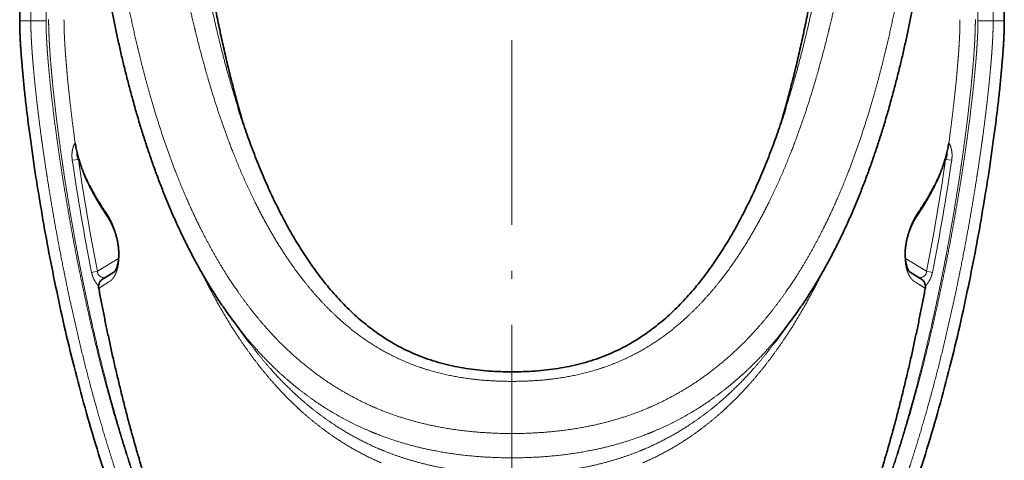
# Model space of a CAD drawing. Extents: x 59 to 359, y 43 to 264.
# Tile 3 of 8: x 59 to 123, y 200 to 229. Entities that reach past the tile are written whole.
import ezdxf

# ---------------------------------------------------------------- set-up
doc = ezdxf.new("R2010")
doc.units = 0
doc.linetypes.add('DASHDOT', pattern=[18.5, 12, -3, 0.5, -3])
doc.layers.get('0').update_dxf_attribs({"lineweight": 13})

# ---------------------------------------------------------------- blocks, each defined once
blk = doc.blocks.new('BLOCK1')
at = {"color": 7, "lineweight": 35}
for p, q in [((-160, -160), (-160, -100)), ((160, -160), (160, -100))]:
    blk.add_line(p, q, dxfattribs=at)
at = {"color": 7, "lineweight": 13}
for p, q in [((-156.39, -100), (-156.39, -160)), ((-151.44, -100), (-151.44, -160)), ((151.44, -100), (151.44, -160)), ((156.39, -100), (156.39, -160))]:
    blk.add_line(p, q, dxfattribs=at)
at = {"color": 7, "lineweight": 13, "ltscale": 0.090283}
for p, q in [((-156.39, -160), (-160, -160)), ((156.39, -160), (160, -160))]:
    blk.add_line(p, q, dxfattribs=at)
at = {"color": 7, "lineweight": 13, "ltscale": 0.123784}
for p, q in [((-156.39, -160), (-151.44, -160)), ((156.39, -160), (151.44, -160))]:
    blk.add_line(p, q, dxfattribs=at)
at = {"color": 7, "lineweight": 35, "ltscale": 0.000906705}
blk.add_line((-89.04, -188.21), (-89.05, -188.18), dxfattribs=at)
at = {"color": 7, "lineweight": 35, "ltscale": 0.000951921}
blk.add_line((89.04, -188.21), (89.05, -188.18), dxfattribs=at)
at = {"color": 7, "lineweight": 13, "ltscale": 0.002937}
blk.add_line((-141.98, -199.63), (-141.96, -199.75), dxfattribs=at)
at = {"color": 7, "lineweight": 35, "ltscale": 0.000203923}
blk.add_line((-141.96, -199.75), (-141.96, -199.74), dxfattribs=at)
at = {"color": 7, "lineweight": 13, "ltscale": 0.002936}
blk.add_line((141.98, -199.63), (141.96, -199.75), dxfattribs=at)
at = {"color": 7, "lineweight": 35, "ltscale": 0.00020377}
blk.add_line((141.96, -199.75), (141.96, -199.74), dxfattribs=at)
at = {"color": 7, "lineweight": 13, "ltscale": 0.049608}
for p, q in [((-142.9, -205.31), (-140.93, -205.02)), ((142.9, -205.31), (140.93, -205.02)), ((-136.63, -241.75), (-134.69, -241.36)), ((136.63, -241.75), (134.69, -241.36))]:
    blk.add_line(p, q, dxfattribs=at)
at = {"color": 7, "lineweight": 13, "ltscale": 0.007127}
blk.add_line((-140.69, -205.17), (-140.93, -205.02), dxfattribs=at)
at = {"color": 7, "lineweight": 13, "ltscale": 0.007128}
blk.add_line((140.69, -205.17), (140.93, -205.02), dxfattribs=at)
at = {"color": 7, "lineweight": 13, "ltscale": 0.199729}
for p, q in [((-134.69, -241.36), (-127.85, -237.23)), ((134.69, -241.36), (127.85, -237.23))]:
    blk.add_line(p, q, dxfattribs=at)
at = {"color": 7, "lineweight": 35, "ltscale": 0.102623}
for p, q in [((-129.39, -241.66), (-132.9, -243.79)), ((129.39, -241.66), (132.9, -243.79))]:
    blk.add_line(p, q, dxfattribs=at)
at = {"color": 7, "lineweight": 35, "ltscale": 0.002314}
for p, q in [((-90.77, -257.26), (-90.82, -257.19)), ((90.77, -257.26), (90.82, -257.19))]:
    blk.add_line(p, q, dxfattribs=at)
at = {"color": 7, "lineweight": 35, "ltscale": 0.223765}
for p, q in [((-85.43, -264.45), (-90.77, -257.26)), ((85.43, -264.45), (90.77, -257.26))]:
    blk.add_line(p, q, dxfattribs=at)
at = {"color": 7, "lineweight": 13}
for centre, radius, start, end in [((-142.43, -199.68), 0.459, 6.1055, 16.7959), ((-139.02, -199.15), 3, 187.7349, 192.5052), ((139.02, -199.15), 3, 347.4941, 352.2651), ((142.43, -199.68), 0.459, 163.2041, 173.8945), ((544.44, -105.93), 694.48, 188.22711, 191.27829), ((544.19, -105.97), 692.25, 188.22667, 191.27891), ((-544.19, -105.97), 692.25, 348.72109, 351.77333), ((-544.44, -105.93), 694.48, 348.72171, 351.77289), ((-129.34, -221.92), 2.7, 182.8193, 213.7342), ((129.34, -221.92), 2.7, 326.2658, 357.1807)]:
    blk.add_arc(centre, radius, start, end, dxfattribs=at)
for points, knots in [([(0, -294.05), (-0.29, -294.05), (-0.59, -294.05), (-0.88, -294.05), (-7.5, -294), (-14.1, -293.57), (-20.34, -292.78), (-29.38, -290.96), (-38.01, -288.21), (-40.73, -287.23), (-48.35, -284.15), (-55.44, -280.35), (-59.8, -277.6), (-64.64, -274.08), (-69.13, -270.29), (-69.82, -269.7), (-71.21, -268.47), (-72.56, -267.22), (-73.25, -266.58), (-78.62, -261.4), (-83.47, -255.86), (-87.33, -250.8), (-92.28, -243.53), (-96.65, -236.04), (-97.86, -233.88), (-101.01, -228.01), (-103.88, -222.03), (-105.59, -218.23), (-109.77, -208.29), (-113.37, -198.2), (-115.39, -191.96), (-117.77, -183.91), (-119.89, -175.82), (-120.35, -174.03), (-123.98, -159.51), (-126.88, -144.85), (-128.99, -131.98), (-131.67, -112.17), (-133.59, -92.29), (-134.17, -85.36), (-134.72, -77.78), (-135.17, -70.2), (-135.21, -69.55), (-135.25, -68.92), (-135.29, -68.28)], [97.697107, 97.697107, 97.697107, 97.697107, 97.697107, 97.697107, 99.782756, 99.782756, 99.782756, 144.814534, 144.814534, 144.814534, 166.204498, 166.204498, 166.204498, 205.806443, 205.806443, 205.806443, 213.100583, 213.100583, 213.100583, 220.66042, 220.66042, 220.66042, 273.511673, 273.511673, 273.511673, 294.774404, 294.774404, 294.774404, 330.952542, 330.952542, 330.952542, 388.773288, 388.773288, 388.773288, 405.165681, 405.165681, 405.165681, 521.695545, 521.695545, 521.695545, 584.035393, 584.035393, 584.035393, 589.777328, 589.777328, 589.777328, 589.777328, 589.777328, 589.777328]), ([(0, -277.11), (-0.05, -277.11), (-0.1, -277.11), (-0.15, -277.11), (-3.72, -277.11), (-7.3, -276.97), (-10.85, -276.69), (-16.58, -275.98), (-22.22, -274.79), (-24.35, -274.26), (-30.14, -272.62), (-35.65, -270.45), (-38.99, -268.86), (-43.61, -266.31), (-47.87, -263.45), (-49.17, -262.54), (-51.82, -260.56), (-54.33, -258.48), (-55.61, -257.37), (-60.64, -252.76), (-65.11, -247.84), (-68.2, -244.01), (-71.72, -239.16), (-74.92, -234.22), (-75.53, -233.26), (-76.75, -231.28), (-77.93, -229.29), (-78.53, -228.26), (-82.62, -221.05), (-86.2, -213.69), (-88.96, -207.32), (-92.9, -197.22), (-96.3, -187.02), (-97.48, -183.28), (-99.28, -177.2), (-100.95, -171.09), (-101.56, -168.75), (-105.03, -155.12), (-107.86, -141.42), (-109.85, -130.07), (-112.71, -110.88), (-114.83, -91.64), (-115.58, -83.79), (-116.25, -75.77), (-116.8, -67.74), (-116.81, -67.57), (-116.83, -67.41), (-116.84, -67.24)], [85.727131, 85.727131, 85.727131, 85.727131, 85.727131, 85.727131, 86.057907, 86.057907, 86.057907, 109.792193, 109.792193, 109.792193, 124.534773, 124.534773, 124.534773, 150.224759, 150.224759, 150.224759, 161.840134, 161.840134, 161.840134, 174.670513, 174.670513, 174.670513, 213.778591, 213.778591, 213.778591, 223.126736, 223.126736, 223.126736, 233.057322, 233.057322, 233.057322, 292.380738, 292.380738, 292.380738, 326.509079, 326.509079, 326.509079, 347.799006, 347.799006, 347.799006, 449.967069, 449.967069, 449.967069, 520.212558, 520.212558, 520.212558, 521.682894, 521.682894, 521.682894, 521.682894, 521.682894, 521.682894]), ([(0, -277.11), (0.05, -277.11), (0.1, -277.11), (0.15, -277.11), (3.72, -277.11), (7.3, -276.97), (10.85, -276.69), (16.58, -275.98), (22.22, -274.79), (24.35, -274.26), (30.14, -272.62), (35.65, -270.45), (38.99, -268.86), (43.61, -266.31), (47.87, -263.45), (49.17, -262.54), (51.82, -260.56), (54.33, -258.48), (55.61, -257.37), (60.64, -252.76), (65.11, -247.84), (68.2, -244.01), (71.72, -239.16), (74.92, -234.22), (75.53, -233.26), (76.75, -231.28), (77.93, -229.29), (78.53, -228.26), (82.62, -221.05), (86.2, -213.69), (88.96, -207.32), (92.9, -197.22), (96.3, -187.02), (97.48, -183.28), (99.28, -177.2), (100.95, -171.09), (101.56, -168.75), (105.03, -155.12), (107.86, -141.42), (109.85, -130.07), (112.71, -110.88), (114.83, -91.64), (115.58, -83.79), (116.25, -75.77), (116.8, -67.74), (116.81, -67.57), (116.83, -67.41), (116.84, -67.24)], [85.727131, 85.727131, 85.727131, 85.727131, 85.727131, 85.727131, 86.057907, 86.057907, 86.057907, 109.792193, 109.792193, 109.792193, 124.534773, 124.534773, 124.534773, 150.224759, 150.224759, 150.224759, 161.840134, 161.840134, 161.840134, 174.670513, 174.670513, 174.670513, 213.778591, 213.778591, 213.778591, 223.126736, 223.126736, 223.126736, 233.057322, 233.057322, 233.057322, 292.380738, 292.380738, 292.380738, 326.509079, 326.509079, 326.509079, 347.799006, 347.799006, 347.799006, 449.967069, 449.967069, 449.967069, 520.212558, 520.212558, 520.212558, 521.682894, 521.682894, 521.682894, 521.682894, 521.682894, 521.682894]), ([(0, -294.05), (0.29, -294.05), (0.59, -294.05), (0.88, -294.05), (7.5, -294), (14.1, -293.57), (20.34, -292.78), (29.38, -290.96), (38.01, -288.21), (40.73, -287.23), (48.35, -284.15), (55.44, -280.35), (59.8, -277.6), (64.64, -274.08), (69.13, -270.29), (69.82, -269.7), (71.21, -268.47), (72.56, -267.22), (73.25, -266.58), (78.62, -261.4), (83.47, -255.86), (87.33, -250.8), (92.28, -243.53), (96.65, -236.04), (97.86, -233.88), (101.01, -228.01), (103.88, -222.03), (105.59, -218.23), (109.77, -208.29), (113.37, -198.2), (115.39, -191.96), (117.77, -183.91), (119.89, -175.82), (120.35, -174.03), (123.98, -159.51), (126.88, -144.85), (128.99, -131.98), (131.67, -112.17), (133.59, -92.29), (134.17, -85.36), (134.72, -77.78), (135.17, -70.2), (135.21, -69.55), (135.25, -68.92), (135.29, -68.28)], [97.697107, 97.697107, 97.697107, 97.697107, 97.697107, 97.697107, 99.782756, 99.782756, 99.782756, 144.814534, 144.814534, 144.814534, 166.204498, 166.204498, 166.204498, 205.806443, 205.806443, 205.806443, 213.100583, 213.100583, 213.100583, 220.66042, 220.66042, 220.66042, 273.511673, 273.511673, 273.511673, 294.774404, 294.774404, 294.774404, 330.952542, 330.952542, 330.952542, 388.773288, 388.773288, 388.773288, 405.165681, 405.165681, 405.165681, 521.695545, 521.695545, 521.695545, 584.035393, 584.035393, 584.035393, 589.777328, 589.777328, 589.777328, 589.777328, 589.777328, 589.777328]), ([(-89.05, -188.18), (-90.08, -184.94), (-91.06, -181.69), (-92, -178.43), (-94.96, -167.61), (-97.49, -156.71), (-99.07, -149.08), (-101.76, -134.67), (-103.94, -120.2), (-104.86, -113.39), (-106.36, -101.09), (-107.57, -88.76), (-108.06, -83.25), (-108.52, -77.49), (-108.92, -71.71), (-108.94, -71.46), (-108.96, -71.2), (-108.97, -70.94)], [0, 0, 0, 0, 0, 0, 34.606766, 34.606766, 34.606766, 114.377335, 114.377335, 114.377335, 184.892679, 184.892679, 184.892679, 241.659132, 241.659132, 241.659132, 244.305268, 244.305268, 244.305268, 244.305268, 244.305268, 244.305268]), ([(89.05, -188.18), (90.08, -184.94), (91.06, -181.69), (92, -178.43), (94.96, -167.61), (97.49, -156.71), (99.07, -149.08), (101.76, -134.67), (103.94, -120.19), (104.86, -113.39), (106.36, -101.09), (107.57, -88.76), (108.06, -83.25), (108.52, -77.48), (108.92, -71.71), (108.94, -71.46), (108.96, -71.2), (108.97, -70.94)], [0, 0, 0, 0, 0, 0, 34.607171, 34.607171, 34.607171, 114.378648, 114.378648, 114.378648, 184.894111, 184.894111, 184.894111, 241.656545, 241.656545, 241.656545, 244.301586, 244.301586, 244.301586, 244.301586, 244.301586, 244.301586]), ([(-156.39, -160), (-156.39, -160.86), (-156.38, -161.71), (-156.36, -162.56), (-156.31, -163.9), (-156.25, -165.23), (-156.23, -165.72), (-156.16, -167.02), (-156.08, -168.32), (-156.03, -169.13), (-155.95, -170.25), (-155.87, -171.37), (-155.84, -171.74), (-155.79, -172.38), (-155.74, -173.02), (-155.71, -173.34), (-155.66, -173.99), (-155.6, -174.64), (-155.57, -174.97), (-155.23, -178.83), (-154.83, -182.68), (-154.44, -186.17), (-153.76, -191.88), (-153, -197.58), (-152.69, -199.8), (-152.04, -204.42), (-151.34, -209.04), (-150.97, -211.47), (-148.59, -226.38), (-145.82, -241.21), (-143.24, -253.56), (-139.65, -268.85), (-135.52, -284.02), (-134.69, -286.96), (-132.67, -293.96), (-130.52, -300.93), (-129.22, -304.96), (-125.12, -317.17), (-120.52, -329.22), (-117.17, -337.21), (-113.52, -345.09), (-109.52, -352.79)], [0, 0, 0, 0, 0, 0, 7.294095, 7.294095, 7.294095, 11.518634, 11.518634, 11.518634, 18.550604, 18.550604, 18.550604, 21.261192, 21.261192, 21.261192, 24.068645, 24.068645, 24.068645, 26.869683, 26.869683, 26.869683, 57.526885, 57.526885, 57.526885, 77.021465, 77.021465, 77.021465, 98.07976, 98.07976, 98.07976, 207.500994, 207.500994, 207.500994, 233.914626, 233.914626, 233.914626, 270.472751, 270.472751, 270.472751, 345.081466, 345.081466, 345.081466, 345.081466, 345.081466, 345.081466]), ([(-151.44, -160), (-151.44, -160.93), (-151.42, -161.87), (-151.4, -162.81), (-151.31, -165.11), (-151.18, -167.41), (-151.1, -168.75), (-150.97, -170.57), (-150.82, -172.41), (-150.78, -172.87), (-150.41, -177.32), (-149.96, -181.76), (-149.52, -185.69), (-148.68, -192.65), (-147.73, -199.6), (-147.3, -202.63), (-146.73, -206.46), (-146.13, -210.31), (-146.01, -211.09), (-143.65, -226), (-140.89, -240.85), (-137.95, -254.77), (-134.12, -270.74), (-129.66, -286.54), (-129.06, -288.61), (-127.88, -292.64), (-126.64, -296.66), (-126.03, -298.62), (-122.25, -310.48), (-118.04, -322.19), (-114.18, -331.84), (-109.9, -341.32), (-105.13, -350.51)], [334.232927, 334.232927, 334.232927, 334.232927, 334.232927, 334.232927, 341.096849, 341.096849, 341.096849, 350.923444, 350.923444, 350.923444, 354.234985, 354.234985, 354.234985, 382.765818, 382.765818, 382.765818, 404.74779, 404.74779, 404.74779, 410.410742, 410.410742, 410.410742, 511.931797, 511.931797, 511.931797, 527.230998, 527.230998, 527.230998, 541.848842, 541.848842, 541.848842, 615.836441, 615.836441, 615.836441, 615.836441, 615.836441, 615.836441]), ([(-150.59, -159.62), (-150.6, -160.68), (-150.58, -161.75), (-150.55, -162.81), (-150.46, -165.3), (-150.33, -167.79), (-150.24, -169.2), (-150.07, -171.65), (-149.87, -174.1), (-149.79, -175.12), (-149.6, -177.19), (-149.41, -179.25), (-149.31, -180.28), (-148.78, -185.57), (-148.18, -190.82), (-147.65, -195.03), (-146.89, -200.82), (-146.05, -206.65), (-145.81, -208.24), (-144.35, -217.98), (-142.71, -227.71), (-141.23, -235.84), (-139.16, -246.24), (-136.89, -256.58), (-136.37, -258.88), (-133.47, -271.5), (-130.22, -284.03), (-127.32, -294.19), (-123.05, -307.7), (-118.15, -320.97), (-116.86, -324.32), (-113.94, -331.65), (-110.78, -338.89), (-108.98, -342.8), (-107.1, -346.68), (-105.13, -350.51)], [129.180864, 129.180864, 129.180864, 129.180864, 129.180864, 129.180864, 141.314044, 141.314044, 141.314044, 157.250625, 157.250625, 157.250625, 168.8622, 168.8622, 168.8622, 180.4392, 180.4392, 180.4392, 228.419721, 228.419721, 228.419721, 246.269867, 246.269867, 246.269867, 338.300221, 338.300221, 338.300221, 364.721753, 364.721753, 364.721753, 483.149777, 483.149777, 483.149777, 523.347362, 523.347362, 523.347362, 571.727347, 571.727347, 571.727347, 571.727347, 571.727347, 571.727347]), ([(-145.6, -159.63), (-145.6, -160.21), (-145.59, -160.8), (-145.59, -161.4), (-145.56, -162.38), (-145.53, -163.37), (-145.52, -163.75), (-145.49, -164.53), (-145.45, -165.31), (-145.43, -165.69), (-145.37, -166.88), (-145.3, -168.07), (-145.25, -168.86), (-145.17, -170.07), (-145.08, -171.28), (-145.05, -171.65), (-144.99, -172.46), (-144.92, -173.27), (-144.89, -173.67), (-144.82, -174.47), (-144.75, -175.27), (-144.72, -175.68), (-144.65, -176.48), (-144.57, -177.29), (-144.54, -177.69), (-144.1, -182.32), (-143.6, -186.95), (-143.1, -191.14), (-142.57, -195.34), (-141.99, -199.55)], [0, 0, 0, 0, 0, 0, 7.703623, 7.703623, 7.703623, 12.623652, 12.623652, 12.623652, 17.54368, 17.54368, 17.54368, 27.552266, 27.552266, 27.552266, 32.65911, 32.65911, 32.65911, 37.670958, 37.670958, 37.670958, 42.684009, 42.684009, 42.684009, 47.685085, 47.685085, 47.685085, 100.293198, 100.293198, 100.293198, 100.293198, 100.293198, 100.293198]), ([(150.59, -159.62), (150.6, -160.68), (150.58, -161.75), (150.55, -162.81), (150.46, -165.3), (150.33, -167.79), (150.24, -169.2), (150.07, -171.65), (149.87, -174.1), (149.79, -175.12), (149.6, -177.19), (149.41, -179.25), (149.31, -180.28), (148.78, -185.57), (148.18, -190.82), (147.65, -195.03), (146.89, -200.82), (146.05, -206.65), (145.81, -208.24), (144.35, -217.98), (142.71, -227.71), (141.23, -235.84), (139.16, -246.24), (136.89, -256.58), (136.37, -258.88), (133.47, -271.5), (130.22, -284.03), (127.32, -294.19), (123.05, -307.7), (118.15, -320.97), (116.86, -324.32), (113.94, -331.65), (110.78, -338.89), (108.98, -342.8), (107.1, -346.68), (105.13, -350.51)], [129.180864, 129.180864, 129.180864, 129.180864, 129.180864, 129.180864, 141.314044, 141.314044, 141.314044, 157.250625, 157.250625, 157.250625, 168.8622, 168.8622, 168.8622, 180.4392, 180.4392, 180.4392, 228.419721, 228.419721, 228.419721, 246.269867, 246.269867, 246.269867, 338.300221, 338.300221, 338.300221, 364.721753, 364.721753, 364.721753, 483.149777, 483.149777, 483.149777, 523.347362, 523.347362, 523.347362, 571.727347, 571.727347, 571.727347, 571.727347, 571.727347, 571.727347]), ([(151.44, -160), (151.44, -160.93), (151.42, -161.87), (151.4, -162.81), (151.31, -165.11), (151.18, -167.41), (151.1, -168.75), (150.97, -170.57), (150.82, -172.41), (150.78, -172.87), (150.41, -177.32), (149.96, -181.76), (149.52, -185.69), (148.68, -192.65), (147.73, -199.6), (147.3, -202.63), (146.73, -206.46), (146.13, -210.31), (146.01, -211.09), (143.65, -226), (140.89, -240.85), (137.95, -254.77), (134.12, -270.74), (129.66, -286.54), (129.06, -288.61), (127.88, -292.64), (126.64, -296.66), (126.03, -298.62), (122.25, -310.48), (118.04, -322.19), (114.18, -331.84), (109.9, -341.32), (105.13, -350.51)], [334.232927, 334.232927, 334.232927, 334.232927, 334.232927, 334.232927, 341.096849, 341.096849, 341.096849, 350.923444, 350.923444, 350.923444, 354.234985, 354.234985, 354.234985, 382.765818, 382.765818, 382.765818, 404.74779, 404.74779, 404.74779, 410.410742, 410.410742, 410.410742, 511.931797, 511.931797, 511.931797, 527.230998, 527.230998, 527.230998, 541.848842, 541.848842, 541.848842, 615.836441, 615.836441, 615.836441, 615.836441, 615.836441, 615.836441]), ([(156.39, -160), (156.39, -160.86), (156.38, -161.71), (156.36, -162.56), (156.31, -163.9), (156.25, -165.23), (156.23, -165.72), (156.16, -167.02), (156.08, -168.32), (156.03, -169.13), (155.95, -170.25), (155.87, -171.37), (155.84, -171.74), (155.79, -172.38), (155.74, -173.02), (155.71, -173.34), (155.66, -173.99), (155.6, -174.64), (155.57, -174.97), (155.23, -178.83), (154.83, -182.68), (154.44, -186.17), (153.76, -191.88), (153, -197.58), (152.69, -199.8), (152.04, -204.42), (151.34, -209.04), (150.97, -211.47), (148.59, -226.38), (145.82, -241.21), (143.24, -253.56), (139.65, -268.85), (135.52, -284.02), (134.69, -286.96), (132.67, -293.96), (130.52, -300.93), (129.22, -304.96), (125.12, -317.17), (120.52, -329.22), (117.17, -337.21), (113.52, -345.09), (109.52, -352.79)], [0, 0, 0, 0, 0, 0, 7.294095, 7.294095, 7.294095, 11.518634, 11.518634, 11.518634, 18.550604, 18.550604, 18.550604, 21.261192, 21.261192, 21.261192, 24.068645, 24.068645, 24.068645, 26.869683, 26.869683, 26.869683, 57.526885, 57.526885, 57.526885, 77.021465, 77.021465, 77.021465, 98.07976, 98.07976, 98.07976, 207.500994, 207.500994, 207.500994, 233.914626, 233.914626, 233.914626, 270.472751, 270.472751, 270.472751, 345.081466, 345.081466, 345.081466, 345.081466, 345.081466, 345.081466]), ([(145.6, -159.63), (145.6, -160.21), (145.59, -160.8), (145.59, -161.4), (145.56, -162.38), (145.53, -163.37), (145.52, -163.75), (145.49, -164.53), (145.45, -165.31), (145.43, -165.69), (145.37, -166.88), (145.3, -168.07), (145.25, -168.86), (145.17, -170.07), (145.08, -171.28), (145.05, -171.65), (144.99, -172.46), (144.92, -173.27), (144.89, -173.67), (144.82, -174.47), (144.75, -175.27), (144.72, -175.68), (144.65, -176.48), (144.57, -177.29), (144.54, -177.69), (144.1, -182.32), (143.6, -186.95), (143.1, -191.14), (142.57, -195.34), (141.99, -199.55)], [0, 0, 0, 0, 0, 0, 7.703623, 7.703623, 7.703623, 12.623652, 12.623652, 12.623652, 17.54368, 17.54368, 17.54368, 27.552266, 27.552266, 27.552266, 32.65911, 32.65911, 32.65911, 37.670958, 37.670958, 37.670958, 42.684009, 42.684009, 42.684009, 47.685085, 47.685085, 47.685085, 100.293198, 100.293198, 100.293198, 100.293198, 100.293198, 100.293198]), ([(-142.9, -205.31), (-142.95, -204.94), (-142.99, -204.57), (-143.02, -204.2), (-143.04, -203.46), (-142.98, -202.7), (-142.93, -202.32), (-142.81, -201.69), (-142.63, -201.06), (-142.55, -200.82), (-142.41, -200.45), (-142.26, -200.12), (-142.22, -200.01), (-142.12, -199.81), (-142.05, -199.65), (-142.01, -199.59), (-142, -199.55), (-141.99, -199.55)], [0, 0, 0, 0, 0, 0, 4.733241, 4.733241, 4.733241, 9.488389, 9.488389, 9.488389, 12.668623, 12.668623, 12.668623, 14.255998, 14.255998, 14.255998, 15.710614, 15.710614, 15.710614, 15.710614, 15.710614, 15.710614]), ([(-141.98, -199.63), (-141.78, -200.77), (-141.54, -201.94), (-141.25, -203.14), (-140.79, -204.78), (-140.21, -206.48), (-140.06, -206.91), (-139.75, -207.78), (-139.4, -208.66), (-139.22, -209.11), (-138.07, -211.81), (-136.65, -214.64), (-135.27, -217.07), (-133.73, -219.54), (-132.04, -222.05)], [0, 0, 0, 0, 0, 0, 52.227418, 52.227418, 52.227418, 69.690379, 69.690379, 69.690379, 87.143412, 87.143412, 87.143412, 174.742014, 174.742014, 174.742014, 174.742014, 174.742014, 174.742014]), ([(141.98, -199.63), (141.78, -200.77), (141.54, -201.94), (141.25, -203.14), (140.79, -204.78), (140.21, -206.48), (140.06, -206.91), (139.75, -207.78), (139.4, -208.66), (139.22, -209.11), (138.07, -211.81), (136.65, -214.64), (135.27, -217.07), (133.73, -219.54), (132.04, -222.05)], [0, 0, 0, 0, 0, 0, 52.227418, 52.227418, 52.227418, 69.690379, 69.690379, 69.690379, 87.143412, 87.143412, 87.143412, 174.742014, 174.742014, 174.742014, 174.742014, 174.742014, 174.742014]), ([(142.9, -205.31), (142.95, -204.94), (142.99, -204.57), (143.02, -204.2), (143.04, -203.46), (142.98, -202.7), (142.93, -202.32), (142.81, -201.69), (142.63, -201.06), (142.55, -200.82), (142.41, -200.45), (142.26, -200.12), (142.22, -200.01), (142.12, -199.81), (142.05, -199.65), (142.01, -199.59), (142, -199.55), (141.99, -199.55)], [0, 0, 0, 0, 0, 0, 4.733241, 4.733241, 4.733241, 9.488389, 9.488389, 9.488389, 12.668623, 12.668623, 12.668623, 14.255998, 14.255998, 14.255998, 15.710614, 15.710614, 15.710614, 15.710614, 15.710614, 15.710614]), ([(-140.93, -205.02), (-141.11, -204.69), (-141.25, -204.35), (-141.36, -204.02), (-141.45, -203.56), (-141.43, -203.12), (-141.41, -202.99), (-141.38, -202.87), (-141.34, -202.74)], [0, 0, 0, 0, 0, 0, 6.272641, 6.272641, 6.272641, 8.927117, 8.927117, 8.927117, 8.927117, 8.927117, 8.927117]), ([(140.93, -205.02), (141.11, -204.69), (141.25, -204.35), (141.36, -204.02), (141.45, -203.56), (141.43, -203.12), (141.41, -202.99), (141.38, -202.87), (141.34, -202.74)], [0, 0, 0, 0, 0, 0, 6.272652, 6.272652, 6.272652, 8.927132, 8.927132, 8.927132, 8.927132, 8.927132, 8.927132]), ([(-132.04, -222.05), (-131.7, -222.54), (-131.36, -223.08), (-131.03, -223.66), (-130.49, -224.66), (-129.96, -225.82), (-129.77, -226.26), (-129.36, -227.26), (-128.96, -228.41), (-128.75, -229.09), (-128.44, -230.2), (-128.17, -231.47), (-128.08, -231.93), (-127.95, -232.74), (-127.84, -233.6), (-127.8, -233.97), (-127.76, -234.53), (-127.73, -235.1), (-127.72, -235.3), (-127.71, -235.69), (-127.7, -236.08), (-127.7, -236.28), (-127.71, -236.76), (-127.73, -237.23), (-127.75, -237.5), (-127.81, -238.23), (-127.9, -238.88), (-127.96, -239.27), (-128.18, -240.38), (-128.44, -241.24), (-128.62, -241.74), (-128.99, -242.57), (-129.36, -243.2), (-129.53, -243.46), (-129.89, -243.93), (-130.25, -244.28), (-130.43, -244.43), (-130.6, -244.56), (-130.78, -244.67)], [0, 0, 0, 0, 0, 0, 17.254222, 17.254222, 17.254222, 26.856185, 26.856185, 26.856185, 38.100204, 38.100204, 38.100204, 43.871458, 43.871458, 43.871458, 47.767927, 47.767927, 47.767927, 49.82357, 49.82357, 49.82357, 51.879212, 51.879212, 51.879212, 54.974666, 54.974666, 54.974666, 60.466417, 60.466417, 60.466417, 72.168015, 72.168015, 72.168015, 83.003387, 83.003387, 83.003387, 94.319635, 94.319635, 94.319635, 94.319635, 94.319635, 94.319635]), ([(132.04, -222.05), (131.7, -222.54), (131.36, -223.08), (131.03, -223.66), (130.49, -224.66), (129.96, -225.82), (129.77, -226.26), (129.36, -227.26), (128.96, -228.41), (128.75, -229.09), (128.44, -230.2), (128.17, -231.47), (128.08, -231.93), (127.95, -232.74), (127.84, -233.6), (127.8, -233.97), (127.76, -234.53), (127.73, -235.1), (127.72, -235.3), (127.71, -235.69), (127.7, -236.08), (127.7, -236.28), (127.71, -236.76), (127.73, -237.23), (127.75, -237.5), (127.81, -238.23), (127.9, -238.88), (127.96, -239.27), (128.18, -240.38), (128.44, -241.24), (128.62, -241.74), (128.99, -242.57), (129.36, -243.2), (129.53, -243.46), (129.89, -243.93), (130.25, -244.28), (130.43, -244.43), (130.6, -244.56), (130.78, -244.67)], [0, 0, 0, 0, 0, 0, 17.254222, 17.254222, 17.254222, 26.856185, 26.856185, 26.856185, 38.100204, 38.100204, 38.100204, 43.871458, 43.871458, 43.871458, 47.767927, 47.767927, 47.767927, 49.82357, 49.82357, 49.82357, 51.879212, 51.879212, 51.879212, 54.974666, 54.974666, 54.974666, 60.466417, 60.466417, 60.466417, 72.168015, 72.168015, 72.168015, 83.003387, 83.003387, 83.003387, 94.319635, 94.319635, 94.319635, 94.319635, 94.319635, 94.319635]), ([(-134.36, -246.19), (-134.48, -246.04), (-134.61, -245.89), (-134.73, -245.74), (-134.97, -245.42), (-135.21, -245.08), (-135.32, -244.91), (-135.71, -244.3), (-136.04, -243.67), (-136.24, -243.2), (-136.43, -242.63), (-136.57, -242.04), (-136.59, -241.95), (-136.61, -241.85), (-136.63, -241.75)], [0, 0, 0, 0, 0, 0, 2.514248, 2.514248, 2.514248, 5.030355, 5.030355, 5.030355, 11.312589, 11.312589, 11.312589, 12.569194, 12.569194, 12.569194, 12.569194, 12.569194, 12.569194]), ([(-132.5, -243.55), (-132.51, -243.55), (-132.51, -243.55), (-132.6, -243.52), (-132.64, -243.51), (-132.69, -243.49), (-132.74, -243.47), (-132.93, -243.41), (-133.14, -243.33), (-133.29, -243.26), (-133.87, -243), (-134.34, -242.65), (-134.58, -242.33), (-134.7, -241.93), (-134.69, -241.48), (-134.69, -241.44), (-134.69, -241.4), (-134.69, -241.36)], [0, 0, 0, 0, 0, 0, 0.103117, 0.103117, 0.103117, 1.188648, 1.188648, 1.188648, 4.096344, 4.096344, 4.096344, 12.76842, 12.76842, 12.76842, 13.590726, 13.590726, 13.590726, 13.590726, 13.590726, 13.590726]), ([(-42.55, -303.57), (-42.7, -303.5), (-42.85, -303.44), (-42.94, -303.4), (-47.81, -301.26), (-52.48, -298.79), (-56.79, -296.1), (-62.46, -292.02), (-67.7, -287.52), (-69.14, -286.22), (-72.85, -282.73), (-76.33, -279.06), (-78.4, -276.72), (-83.42, -270.69), (-87.94, -264.37), (-90.51, -260.48), (-94.15, -254.49), (-97.48, -248.38), (-98.58, -246.29), (-99.64, -244.19), (-100.68, -242.07)], [0, 0, 0, 0, 0, 0, 2.273299, 2.273299, 2.273299, 75.683872, 75.683872, 75.683872, 104.666507, 104.666507, 104.666507, 151.726386, 151.726386, 151.726386, 223.263418, 223.263418, 223.263418, 260.027142, 260.027142, 260.027142, 260.027142, 260.027142, 260.027142]), ([(42.55, -303.57), (42.7, -303.5), (42.85, -303.44), (42.94, -303.4), (47.81, -301.26), (52.48, -298.79), (56.79, -296.1), (62.46, -292.02), (67.7, -287.52), (69.14, -286.22), (72.85, -282.73), (76.33, -279.06), (78.4, -276.72), (83.42, -270.69), (87.94, -264.37), (90.51, -260.48), (94.15, -254.49), (97.48, -248.38), (98.58, -246.29), (99.65, -244.19), (100.68, -242.07)], [0, 0, 0, 0, 0, 0, 2.273299, 2.273299, 2.273299, 75.683872, 75.683872, 75.683872, 104.666507, 104.666507, 104.666507, 151.726386, 151.726386, 151.726386, 223.263418, 223.263418, 223.263418, 260.028611, 260.028611, 260.028611, 260.028611, 260.028611, 260.028611]), ([(132.5, -243.55), (132.51, -243.55), (132.51, -243.55), (132.6, -243.52), (132.64, -243.51), (132.69, -243.49), (132.74, -243.47), (132.93, -243.41), (133.14, -243.33), (133.29, -243.26), (133.87, -243), (134.34, -242.65), (134.58, -242.33), (134.7, -241.93), (134.69, -241.48), (134.69, -241.44), (134.69, -241.4), (134.69, -241.36)], [0, 0, 0, 0, 0, 0, 0.103117, 0.103117, 0.103117, 1.188648, 1.188648, 1.188648, 4.096344, 4.096344, 4.096344, 12.76842, 12.76842, 12.76842, 13.590726, 13.590726, 13.590726, 13.590726, 13.590726, 13.590726]), ([(134.36, -246.19), (134.48, -246.04), (134.61, -245.89), (134.73, -245.74), (134.97, -245.42), (135.21, -245.08), (135.32, -244.91), (135.71, -244.3), (136.04, -243.67), (136.24, -243.2), (136.43, -242.63), (136.57, -242.04), (136.59, -241.95), (136.61, -241.85), (136.63, -241.75)], [0, 0, 0, 0, 0, 0, 2.514249, 2.514249, 2.514249, 5.030357, 5.030357, 5.030357, 11.312597, 11.312597, 11.312597, 12.569203, 12.569203, 12.569203, 12.569203, 12.569203, 12.569203]), ([(-130.78, -244.67), (-132.19, -245.53), (-133.26, -246.2), (-133.94, -246.64), (-134.42, -246.97), (-134.29, -246.93), (-134.2, -246.89), (-134.07, -246.82), (-133.89, -246.73)], [0, 0, 0, 0, 0, 0, 91.523505, 91.523505, 91.523505, 130.584834, 130.584834, 130.584834, 130.584834, 130.584834, 130.584834]), ([(0, -301.95), (-0.25, -301.95), (-0.51, -301.95), (-0.76, -301.94), (-1.27, -301.94), (-1.77, -301.94), (-2.02, -301.93), (-9.37, -301.83), (-16.71, -301.27), (-23.76, -300.24), (-33.3, -298.07), (-42.39, -294.87), (-44.85, -293.91), (-51.79, -290.94), (-58.34, -287.38), (-62.42, -284.82), (-68.76, -280.29), (-74.55, -275.29), (-76.73, -273.28), (-81.07, -269), (-85.07, -264.5), (-87.05, -262.13), (-88.95, -259.71), (-90.77, -257.26)], [0, 0, 0, 0, 0, 0, 2.14029, 2.14029, 2.14029, 4.280581, 4.280581, 4.280581, 64.408516, 64.408516, 64.408516, 87.126909, 87.126909, 87.126909, 129.813096, 129.813096, 129.813096, 157.184399, 157.184399, 157.184399, 186.333086, 186.333086, 186.333086, 186.333086, 186.333086, 186.333086]), ([(0, -301.95), (0.25, -301.95), (0.51, -301.95), (0.76, -301.94), (1.27, -301.94), (1.77, -301.94), (2.02, -301.93), (9.37, -301.83), (16.71, -301.27), (23.76, -300.24), (33.3, -298.07), (42.39, -294.87), (44.85, -293.91), (51.79, -290.94), (58.34, -287.38), (62.42, -284.82), (68.76, -280.29), (74.55, -275.29), (76.73, -273.28), (81.07, -269), (85.07, -264.5), (87.05, -262.13), (88.95, -259.71), (90.77, -257.26)], [0, 0, 0, 0, 0, 0, 2.14029, 2.14029, 2.14029, 4.280581, 4.280581, 4.280581, 64.408516, 64.408516, 64.408516, 87.126909, 87.126909, 87.126909, 129.813096, 129.813096, 129.813096, 157.184399, 157.184399, 157.184399, 186.333086, 186.333086, 186.333086, 186.333086, 186.333086, 186.333086]), ([(-42.53, -299.31), (-42.63, -299.27), (-42.73, -299.23), (-42.82, -299.19), (-43.02, -299.11), (-43.21, -299.03), (-43.3, -298.99), (-48.34, -296.82), (-53.17, -294.3), (-57.67, -291.52), (-63.51, -287.32), (-68.89, -282.69), (-70.33, -281.39), (-74.51, -277.44), (-78.41, -273.25), (-80.86, -270.39), (-83.2, -267.45), (-85.43, -264.45)], [0, 0, 0, 0, 0, 0, 1.485217, 1.485217, 1.485217, 2.970435, 2.970435, 2.970435, 79.830337, 79.830337, 79.830337, 108.998461, 108.998461, 108.998461, 166.296617, 166.296617, 166.296617, 166.296617, 166.296617, 166.296617]), ([(42.53, -299.31), (42.63, -299.27), (42.73, -299.23), (42.82, -299.19), (43.02, -299.11), (43.21, -299.03), (43.3, -298.99), (48.34, -296.82), (53.17, -294.3), (57.67, -291.52), (63.51, -287.32), (68.89, -282.69), (70.33, -281.39), (74.51, -277.44), (78.41, -273.25), (80.86, -270.39), (83.2, -267.45), (85.43, -264.45)], [0, 0, 0, 0, 0, 0, 1.485217, 1.485217, 1.485217, 2.970435, 2.970435, 2.970435, 79.830337, 79.830337, 79.830337, 108.998461, 108.998461, 108.998461, 166.296617, 166.296617, 166.296617, 166.296617, 166.296617, 166.296617]), ([(0, -307.19), (-0.07, -307.19), (-0.14, -307.19), (-0.21, -307.19), (-0.36, -307.19), (-0.5, -307.19), (-0.55, -307.19), (-9.1, -307.15), (-17.58, -306.48), (-25.86, -305.08), (-33.91, -302.8), (-41.52, -299.73), (-41.57, -299.71), (-41.79, -299.62), (-42.01, -299.53), (-42.2, -299.45), (-42.37, -299.38), (-42.53, -299.31)], [0, 0, 0, 0, 0, 0, 0.930102, 0.930102, 0.930102, 1.90151, 1.90151, 1.90151, 119.382615, 119.382615, 119.382615, 120.242486, 120.242486, 120.242486, 122.822078, 122.822078, 122.822078, 122.822078, 122.822078, 122.822078]), ([(0, -307.19), (0.07, -307.19), (0.14, -307.19), (0.21, -307.19), (0.36, -307.19), (0.5, -307.19), (0.55, -307.19), (9.1, -307.15), (17.58, -306.48), (25.86, -305.08), (33.91, -302.8), (41.52, -299.73), (41.57, -299.71), (41.79, -299.62), (42.01, -299.53), (42.2, -299.45), (42.37, -299.38), (42.53, -299.31)], [0, 0, 0, 0, 0, 0, 0.930102, 0.930102, 0.930102, 1.90151, 1.90151, 1.90151, 119.382615, 119.382615, 119.382615, 120.242486, 120.242486, 120.242486, 122.822078, 122.822078, 122.822078, 122.822078, 122.822078, 122.822078])]:
    blk.add_open_spline(points, degree=5, knots=knots, dxfattribs=at)
at = {"color": 7, "lineweight": 35}
for points, degree, knots in [([(-90.82, -257.19), (-91.77, -255.92), (-93.6, -253.35), (-96.22, -249.44), (-98.69, -245.48), (-101.04, -241.48), (-103.26, -237.45), (-105.37, -233.39), (-107.38, -229.3), (-109.28, -225.18), (-111.1, -221.04), (-112.82, -216.88), (-114.46, -212.7), (-116.02, -208.51), (-117.51, -204.31), (-118.92, -200.1), (-120.27, -195.87), (-121.55, -191.64), (-122.77, -187.41), (-123.94, -183.16), (-125.05, -178.91), (-126.11, -174.65), (-127.12, -170.39), (-128.09, -166.12), (-129.01, -161.84), (-129.88, -157.57), (-130.71, -153.29), (-131.51, -149), (-132.26, -144.72), (-132.98, -140.43), (-133.66, -136.14), (-134.3, -131.85), (-134.92, -127.56), (-135.5, -123.27), (-136.05, -118.97), (-136.57, -114.67), (-137.06, -110.37), (-137.52, -106.07), (-137.96, -101.77), (-138.37, -97.47), (-138.75, -93.17), (-139.11, -88.86), (-139.44, -84.56), (-139.74, -80.25), (-140.02, -75.94), (-140.2, -73.06), (-140.28, -71.62)], 3, [0, 0, 0, 0, 4.749139, 9.455459, 14.122853, 18.755517, 23.357827, 27.934583, 32.490576, 37.027515, 41.546239, 46.048207, 50.534218, 55.00513, 59.461896, 63.905475, 68.336916, 72.757403, 77.167824, 81.569548, 85.963694, 90.351468, 94.733529, 99.109932, 103.48044, 107.846194, 112.206059, 116.561581, 120.911952, 125.258583, 129.600823, 133.940017, 138.275666, 142.608946, 146.939377, 151.267987, 155.594335, 159.919193, 164.242242, 168.564296, 172.885072, 177.205121, 181.524005, 185.84226, 190.159909, 194.483535, 194.483535, 194.483535, 194.483535]), ([(90.82, -257.19), (91.77, -255.92), (93.6, -253.35), (96.22, -249.44), (98.69, -245.48), (101.04, -241.48), (103.26, -237.45), (105.37, -233.39), (107.38, -229.3), (109.28, -225.18), (111.1, -221.04), (112.82, -216.88), (114.46, -212.7), (116.02, -208.51), (117.51, -204.31), (118.92, -200.1), (120.27, -195.87), (121.55, -191.64), (122.77, -187.41), (123.94, -183.16), (125.05, -178.91), (126.11, -174.65), (127.12, -170.39), (128.09, -166.12), (129.01, -161.84), (129.88, -157.57), (130.71, -153.29), (131.51, -149), (132.26, -144.72), (132.98, -140.43), (133.66, -136.14), (134.3, -131.85), (134.92, -127.56), (135.5, -123.27), (136.05, -118.97), (136.57, -114.67), (137.06, -110.37), (137.52, -106.07), (137.96, -101.77), (138.37, -97.47), (138.75, -93.17), (139.11, -88.86), (139.44, -84.56), (139.74, -80.25), (140.02, -75.94), (140.2, -73.06), (140.28, -71.62)], 3, [0, 0, 0, 0, 4.749139, 9.455459, 14.122853, 18.755517, 23.357827, 27.934583, 32.490576, 37.027515, 41.546239, 46.048207, 50.534218, 55.00513, 59.461896, 63.905475, 68.336916, 72.757403, 77.167824, 81.569548, 85.963694, 90.351468, 94.733529, 99.109932, 103.48044, 107.846194, 112.206059, 116.561581, 120.911952, 125.258583, 129.600823, 133.940017, 138.275666, 142.608946, 146.939377, 151.267987, 155.594335, 159.919193, 164.242242, 168.564296, 172.885072, 177.205121, 181.524002, 185.842253, 190.159899, 194.483522, 194.483522, 194.483522, 194.483522]), ([(-106.59, -78.6), (-105.12, -97.72), (-103.09, -116.81), (-100.47, -135.71), (-96.36, -158.76), (-90.66, -181.52), (-89.59, -185.58), (-88.45, -189.63), (-87.25, -193.66)], 5, [0, 0, 0, 0, 0, 0, 151.495834, 151.495834, 151.495834, 184.537416, 184.537416, 184.537416, 184.537416, 184.537416, 184.537416]), ([(106.59, -78.6), (105.12, -97.72), (103.09, -116.81), (100.47, -135.71), (96.36, -158.76), (90.66, -181.52), (89.59, -185.58), (88.45, -189.63), (87.25, -193.66)], 5, [0, 0, 0, 0, 0, 0, 151.495073, 151.495073, 151.495073, 184.536081, 184.536081, 184.536081, 184.536081, 184.536081, 184.536081]), ([(-89.04, -188.21), (-88.36, -190.36), (-86.95, -194.63), (-84.67, -200.99), (-82.21, -207.29), (-79.63, -213.33), (-76.95, -219.11), (-74.15, -224.61), (-71.15, -230.02), (-67.89, -235.33), (-64.37, -240.52), (-60.54, -245.55), (-56.36, -250.4), (-51.81, -254.99), (-46.83, -259.27), (-41.4, -263.16), (-35.46, -266.57), (-29.03, -269.39), (-22.16, -271.55), (-14.94, -273.03), (-7.52, -273.85), (-2.51, -274.01), (0, -274.01)], 3, [0, 0, 0, 0, 6.74271, 13.495879, 20.263187, 27.047921, 33.196206, 39.363406, 45.551676, 51.771315, 58.036291, 64.35788, 70.74329, 77.201324, 83.74644, 90.41208, 97.231547, 104.237225, 111.438554, 118.806151, 126.284533, 133.821898, 133.821898, 133.821898, 133.821898]), ([(89.04, -188.21), (88.36, -190.36), (86.95, -194.63), (84.67, -200.99), (82.21, -207.29), (79.63, -213.33), (76.95, -219.11), (74.15, -224.61), (71.15, -230.02), (67.89, -235.33), (64.37, -240.52), (60.54, -245.55), (56.36, -250.4), (51.81, -254.99), (46.83, -259.27), (41.4, -263.16), (35.46, -266.57), (29.03, -269.39), (22.16, -271.55), (14.94, -273.03), (7.52, -273.85), (2.51, -274.01), (0, -274.01)], 3, [0, 0, 0, 0, 6.74271, 13.495879, 20.263187, 27.047921, 33.196206, 39.363406, 45.551676, 51.771315, 58.036291, 64.35788, 70.74329, 77.201324, 83.74644, 90.41208, 97.231547, 104.237225, 111.438554, 118.806151, 126.284533, 133.821903, 133.821903, 133.821903, 133.821903]), ([(-131.58, -223.42), (-131.82, -223.06), (-132.29, -222.35), (-132.98, -221.28), (-133.65, -220.21), (-134.3, -219.15), (-134.93, -218.1), (-135.53, -217.05), (-136.11, -216), (-136.65, -214.97), (-137.18, -213.95), (-137.67, -212.94), (-138.14, -211.94), (-138.58, -210.94), (-139.01, -209.94), (-139.41, -208.94), (-139.78, -207.95), (-140.12, -206.97), (-140.43, -206.02), (-140.72, -205.08), (-140.98, -204.16), (-141.22, -203.25), (-141.43, -202.36), (-141.63, -201.48), (-141.8, -200.61), (-141.91, -200.03), (-141.96, -199.75)], 3, [0, 0, 0, 0, 1.286293, 2.559271, 3.817638, 5.060732, 6.288262, 7.499372, 8.693541, 9.870112, 11.008251, 12.128345, 13.2309, 14.31221, 15.414424, 16.493497, 17.552306, 18.590666, 19.588863, 20.566524, 21.524525, 22.463824, 23.383695, 24.286969, 25.172116, 26.039523, 26.039523, 26.039523, 26.039523]), ([(131.58, -223.42), (131.82, -223.06), (132.29, -222.35), (132.98, -221.28), (133.65, -220.21), (134.3, -219.15), (134.93, -218.1), (135.53, -217.05), (136.11, -216), (136.65, -214.97), (137.18, -213.95), (137.67, -212.94), (138.14, -211.94), (138.58, -210.94), (139.01, -209.94), (139.41, -208.94), (139.78, -207.95), (140.12, -206.97), (140.43, -206.02), (140.72, -205.08), (140.98, -204.16), (141.22, -203.25), (141.43, -202.36), (141.63, -201.48), (141.8, -200.61), (141.91, -200.03), (141.96, -199.75)], 3, [0, 0, 0, 0, 1.286266, 2.559245, 3.817612, 5.060705, 6.288236, 7.499345, 8.693514, 9.870085, 11.008225, 12.128319, 13.230873, 14.312184, 15.414398, 16.49347, 17.552279, 18.590639, 19.588837, 20.566497, 21.524499, 22.463797, 23.383668, 24.286943, 25.172089, 26.039513, 26.039513, 26.039513, 26.039513]), ([(-129.39, -241.66), (-129.38, -241.66), (-129.38, -241.66), (-129.37, -241.66), (-129.36, -241.64), (-129.34, -241.63), (-129.31, -241.6), (-129.28, -241.57), (-129.24, -241.54), (-129.2, -241.49), (-129.15, -241.43), (-129.1, -241.37), (-129.05, -241.29), (-128.99, -241.2), (-128.92, -241.1), (-128.85, -240.99), (-128.78, -240.86), (-128.69, -240.67), (-128.57, -240.41), (-128.43, -240.06), (-128.29, -239.64), (-128.17, -239.2), (-128.07, -238.77), (-128, -238.36), (-127.93, -237.93), (-127.87, -237.44), (-127.82, -236.9), (-127.79, -236.32), (-127.78, -235.69), (-127.79, -235.03), (-127.83, -234.37), (-127.89, -233.73), (-127.96, -233.11), (-128.05, -232.52), (-128.15, -231.97), (-128.25, -231.44), (-128.36, -230.95), (-128.47, -230.48), (-128.59, -230.04), (-128.71, -229.62), (-128.83, -229.22), (-128.96, -228.84), (-129.08, -228.47), (-129.21, -228.12), (-129.33, -227.79), (-129.46, -227.47), (-129.59, -227.16), (-129.72, -226.86), (-129.84, -226.57), (-129.97, -226.29), (-130.1, -226.02), (-130.22, -225.76), (-130.35, -225.51), (-130.48, -225.27), (-130.6, -225.04), (-130.73, -224.81), (-130.85, -224.59), (-130.98, -224.38), (-131.1, -224.18), (-131.22, -223.98), (-131.34, -223.78), (-131.46, -223.6), (-131.54, -223.48), (-131.58, -223.42)], 3, [0, 0, 0, 0, 0.003766, 0.013531, 0.032446, 0.058045, 0.093602, 0.136608, 0.189994, 0.251722, 0.325692, 0.408975, 0.504428, 0.610533, 0.730298, 0.862422, 1.010255, 1.172584, 1.488982, 1.862593, 2.303584, 2.824421, 3.228723, 3.623829, 4.063239, 4.551709, 5.09226, 5.685057, 6.32034, 6.9811, 7.646383, 8.29755, 8.922863, 9.516604, 10.078696, 10.611038, 11.116148, 11.595888, 12.053014, 12.489207, 12.907068, 13.307816, 13.69329, 14.064286, 14.422535, 14.769049, 15.104588, 15.428904, 15.743441, 16.0488, 16.345535, 16.633597, 16.913938, 17.186933, 17.452889, 17.711009, 17.962567, 18.207816, 18.446996, 18.680331, 18.908033, 19.130298, 19.347309, 19.347309, 19.347309, 19.347309]), ([(129.39, -241.66), (129.38, -241.66), (129.38, -241.66), (129.37, -241.66), (129.36, -241.64), (129.34, -241.63), (129.31, -241.6), (129.28, -241.57), (129.24, -241.54), (129.2, -241.49), (129.15, -241.43), (129.1, -241.37), (129.05, -241.29), (128.99, -241.2), (128.92, -241.1), (128.85, -240.99), (128.78, -240.86), (128.69, -240.67), (128.57, -240.41), (128.43, -240.06), (128.29, -239.64), (128.17, -239.2), (128.07, -238.77), (128, -238.36), (127.93, -237.93), (127.87, -237.44), (127.82, -236.9), (127.79, -236.32), (127.78, -235.69), (127.79, -235.03), (127.83, -234.37), (127.89, -233.73), (127.96, -233.11), (128.05, -232.52), (128.15, -231.97), (128.25, -231.44), (128.36, -230.95), (128.47, -230.48), (128.59, -230.04), (128.71, -229.62), (128.83, -229.22), (128.96, -228.84), (129.08, -228.47), (129.21, -228.12), (129.33, -227.79), (129.46, -227.47), (129.59, -227.16), (129.72, -226.86), (129.84, -226.57), (129.97, -226.29), (130.1, -226.02), (130.22, -225.76), (130.35, -225.51), (130.48, -225.27), (130.6, -225.04), (130.73, -224.81), (130.85, -224.59), (130.98, -224.38), (131.1, -224.18), (131.22, -223.98), (131.34, -223.78), (131.46, -223.6), (131.54, -223.48), (131.58, -223.42)], 3, [0, 0, 0, 0, 0.003766, 0.013531, 0.032446, 0.058045, 0.093602, 0.136608, 0.189994, 0.251722, 0.325692, 0.408975, 0.504428, 0.610533, 0.730298, 0.862422, 1.010255, 1.172584, 1.488982, 1.862593, 2.303584, 2.824421, 3.228723, 3.623829, 4.063239, 4.551709, 5.09226, 5.685057, 6.32034, 6.9811, 7.646383, 8.29755, 8.922863, 9.516604, 10.078696, 10.611038, 11.116148, 11.595888, 12.053014, 12.489207, 12.907068, 13.307816, 13.69329, 14.064286, 14.422535, 14.769049, 15.104588, 15.428904, 15.743441, 16.0488, 16.345535, 16.633597, 16.913938, 17.186933, 17.452889, 17.711009, 17.962567, 18.207816, 18.446996, 18.680331, 18.908033, 19.130298, 19.347309, 19.347309, 19.347309, 19.347309]), ([(-134.31, -246.93), (-134.35, -246.73), (-134.38, -246.32), (-134.32, -245.67), (-134.07, -245.12), (-133.83, -244.6), (-133.41, -244.2), (-133.11, -243.91), (-132.9, -243.79)], 3, [0, 0, 0, 0, 0.606057, 1.212113, 1.929318, 2.420546, 2.916975, 3.652709, 3.652709, 3.652709, 3.652709]), ([(134.31, -246.93), (134.35, -246.73), (134.38, -246.32), (134.32, -245.67), (134.07, -245.12), (133.83, -244.6), (133.41, -244.2), (133.11, -243.91), (132.9, -243.79)], 3, [0, 0, 0, 0, 0.606057, 1.212113, 1.929318, 2.420546, 2.916975, 3.652709, 3.652709, 3.652709, 3.652709]), ([(-49.06, -412.56), (-50.31, -411.91), (-52.78, -410.55), (-56.4, -408.34), (-59.91, -405.96), (-63.32, -403.43), (-66.62, -400.75), (-69.81, -397.92), (-72.9, -394.96), (-75.88, -391.87), (-78.76, -388.67), (-81.54, -385.36), (-84.22, -381.94), (-86.8, -378.44), (-89.28, -374.85), (-91.68, -371.18), (-93.98, -367.45), (-96.2, -363.64), (-98.34, -359.79), (-100.4, -355.88), (-102.38, -351.93), (-104.29, -347.93), (-106.12, -343.91), (-107.89, -339.84), (-109.6, -335.75), (-111.24, -331.63), (-112.82, -327.48), (-114.35, -323.31), (-115.83, -319.12), (-117.25, -314.91), (-118.62, -310.69), (-119.95, -306.45), (-121.23, -302.2), (-122.46, -297.94), (-123.66, -293.65), (-124.81, -289.36), (-125.93, -285.06), (-127.01, -280.76), (-128.05, -276.45), (-129.06, -272.13), (-130.03, -267.82), (-130.96, -263.56), (-131.85, -259.36), (-132.7, -255.21), (-133.52, -251.07), (-134.05, -248.31), (-134.31, -246.93)], 3, [0, 0, 0, 0, 4.230342, 8.461801, 12.698964, 16.942977, 21.197631, 25.462783, 29.73955, 34.028903, 38.33384, 42.653995, 46.990203, 51.342287, 55.708485, 60.088422, 64.480524, 68.883067, 73.293194, 77.710452, 82.130895, 86.556112, 90.98267, 95.413464, 99.844466, 104.280148, 108.719935, 113.163692, 117.604795, 122.049025, 126.489443, 130.932333, 135.368512, 139.806817, 144.254671, 148.704539, 153.14393, 157.585496, 162.015479, 166.447901, 170.870516, 175.281575, 179.527873, 183.760793, 187.983675, 192.195077, 192.195077, 192.195077, 192.195077]), ([(49.06, -412.56), (50.31, -411.91), (52.78, -410.55), (56.4, -408.34), (59.91, -405.96), (63.32, -403.43), (66.62, -400.75), (69.81, -397.92), (72.9, -394.96), (75.88, -391.87), (78.76, -388.67), (81.54, -385.36), (84.22, -381.94), (86.8, -378.44), (89.28, -374.85), (91.68, -371.18), (93.98, -367.45), (96.2, -363.64), (98.34, -359.79), (100.4, -355.88), (102.38, -351.93), (104.29, -347.93), (106.12, -343.91), (107.89, -339.84), (109.6, -335.75), (111.24, -331.63), (112.82, -327.48), (114.35, -323.31), (115.83, -319.12), (117.25, -314.91), (118.62, -310.69), (119.95, -306.45), (121.23, -302.2), (122.46, -297.94), (123.66, -293.65), (124.81, -289.36), (125.93, -285.06), (127.01, -280.76), (128.05, -276.45), (129.06, -272.13), (130.03, -267.82), (130.96, -263.56), (131.85, -259.36), (132.7, -255.21), (133.52, -251.07), (134.05, -248.31), (134.31, -246.93)], 3, [0, 0, 0, 0, 4.230342, 8.461801, 12.698964, 16.942977, 21.197631, 25.462783, 29.73955, 34.028903, 38.33384, 42.653995, 46.990203, 51.342287, 55.708485, 60.088422, 64.480524, 68.883067, 73.293194, 77.710452, 82.130895, 86.556112, 90.98267, 95.413464, 99.844466, 104.280148, 108.719935, 113.163692, 117.604795, 122.049025, 126.489443, 130.932333, 135.368512, 139.806817, 144.254671, 148.704539, 153.14393, 157.585496, 162.015479, 166.447901, 170.870516, 175.281575, 179.52815, 183.761347, 187.984523, 192.195058, 192.195058, 192.195058, 192.195058])]:
    blk.add_open_spline(points, degree=degree, knots=knots, dxfattribs=at)
for points in [[(-53.53, -417.61), (-103.84, -393.61), (-136.75, -334.57), (-152.25, -240.49), (-160, -182.3), (-160, -160)], [(53.53, -417.61), (103.84, -393.61), (136.75, -334.57), (152.25, -240.49), (160, -182.3), (160, -160)]]:
    blk.add_open_spline(points, degree=5, dxfattribs=at)
at = {"color": 7, "lineweight": 13}
blk.add_open_spline([(130.78, -244.67), (132.24, -245.57), (133.33, -246.25), (134.01, -246.69), (134.32, -246.9), (134.31, -246.93)], degree=5, dxfattribs=at)

msp = doc.modelspace()

# ---------------------------------------------------------------- linework, layer by layer
at = {"color": 7, "linetype": 'DASHDOT', "lineweight": 13}
msp.add_line((91.449, 264.354), (91.449, 165.892), dxfattribs=at)

# ---------------------------------------------------------------- block references
at = {"lineweight": 0, "xscale": 0.2, "yscale": 0.2, "zscale": 0.2}
msp.add_blockref('BLOCK1', (91.449, 260.606), dxfattribs=at)

doc.saveas('drawing.dxf')
